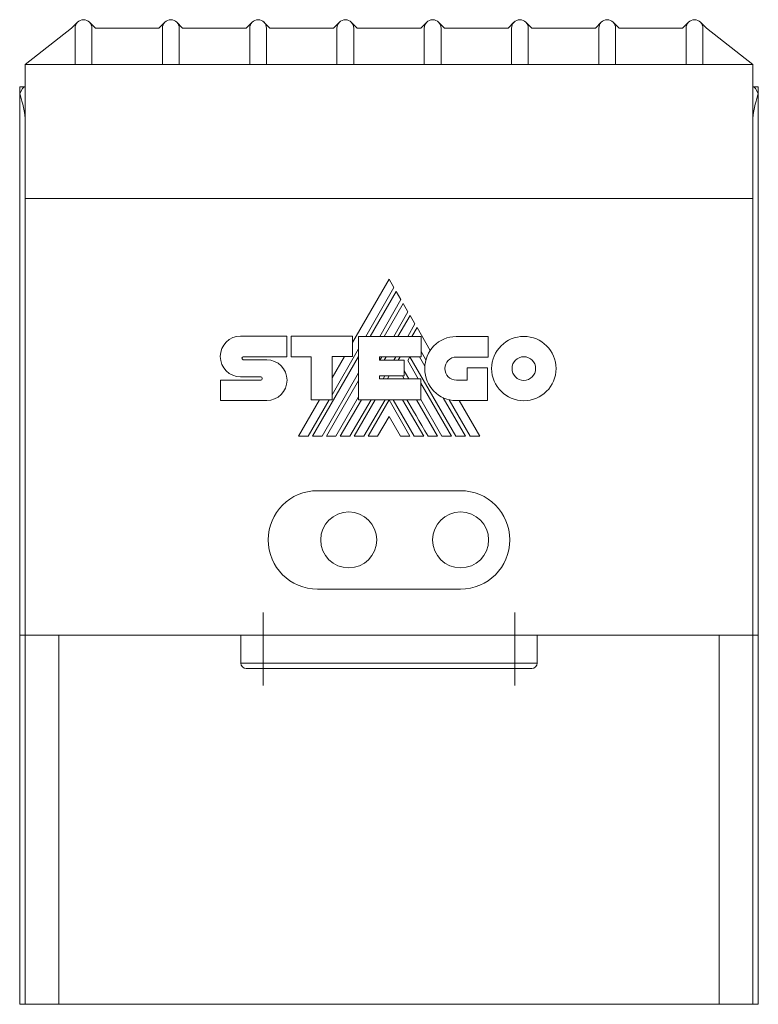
# Model space of a CAD drawing. Header units: millimetres. Extents: x 44 to 540, y 27 to 393.
# Tile 3 of 6: x 261 to 327, y 210 to 298. Entities that reach past the tile are written whole.
import ezdxf

# ---------------------------------------------------------------- set-up
doc = ezdxf.new("R2010")
doc.units = ezdxf.units.MM
doc.linetypes.add('CENTERX2', pattern=[20.32, 12.7, -2.54, 2.54, -2.54])

msp = doc.modelspace()

# ---------------------------------------------------------------- linework, layer by layer
at = {"color": 7, "linetype": 'Continuous', "lineweight": 15}
for p, q in [((265.256, 297.605), (261.117, 294.366)), ((265.786, 298.136), (265.256, 297.605)), ((265.567, 297.605), (265.567, 294.366)), ((267.377, 297.605), (266.847, 298.136)), ((267.067, 297.605), (267.067, 294.366)), ((273.056, 297.605), (267.377, 297.605)), ((273.586, 298.136), (273.056, 297.605)), ((273.367, 294.366), (273.367, 297.605)), ((275.177, 297.605), (274.647, 298.136)), ((274.867, 297.605), (274.867, 294.366)), ((280.856, 297.605), (275.177, 297.605)), ((281.386, 298.136), (280.856, 297.605)), ((281.167, 294.366), (281.167, 297.605)), ((282.977, 297.605), (282.447, 298.136)), ((282.667, 297.605), (282.667, 294.366)), ((288.656, 297.605), (282.977, 297.605)), ((289.186, 298.136), (288.656, 297.605)), ((288.967, 294.366), (288.967, 297.605)), ((290.777, 297.605), (290.247, 298.136)), ((290.467, 297.605), (290.467, 294.366)), ((296.456, 297.605), (290.777, 297.605)), ((296.456, 297.605), (296.986, 298.136)), ((296.767, 294.366), (296.767, 297.605)), ((298.047, 298.136), (298.577, 297.605)), ((298.267, 297.605), (298.267, 294.366)), ((304.256, 297.605), (298.577, 297.605)), ((304.256, 297.605), (304.786, 298.136)), ((304.567, 294.366), (304.567, 297.605)), ((305.847, 298.136), (306.377, 297.605)), ((306.067, 297.605), (306.067, 294.366)), ((312.056, 297.605), (306.377, 297.605)), ((312.056, 297.605), (312.586, 298.136)), ((312.367, 294.366), (312.367, 297.605)), ((313.647, 298.136), (314.177, 297.605)), ((313.867, 297.605), (313.867, 294.366)), ((319.856, 297.605), (314.177, 297.605)), ((319.856, 297.605), (320.386, 298.136)), ((320.167, 294.366), (320.167, 297.605)), ((321.447, 298.136), (321.977, 297.605)), ((321.667, 294.366), (321.667, 297.605)), ((326.117, 294.366), (321.977, 297.605)), ((261.117, 294.366), (326.117, 294.366)), ((261.117, 294.366), (261.117, 282.366)), ((326.117, 294.366), (326.117, 282.366)), ((260.617, 292.366), (260.617, 291.734)), ((260.617, 292.366), (261.117, 292.366)), ((326.117, 292.366), (326.617, 292.366)), ((326.617, 292.366), (326.617, 291.734)), ((260.617, 291.734), (260.617, 243.366)), ((326.617, 291.734), (326.617, 243.366)), ((261.117, 282.366), (261.117, 243.366)), ((326.117, 282.366), (261.117, 282.366)), ((326.117, 282.366), (326.117, 243.366)), ((293.626, 275.16), (290.354, 269.499)), ((294.062, 274.412), (293.626, 275.16)), ((291.549, 270.058), (294.062, 274.412)), ((294.256, 274.073), (291.938, 270.058)), ((294.684, 273.336), (294.256, 274.073)), ((292.791, 270.058), (294.684, 273.336)), ((294.874, 273.002), (293.177, 270.058)), ((295.306, 272.258), (294.874, 273.002)), ((294.034, 270.058), (295.306, 272.258)), ((295.497, 271.928), (294.417, 270.058)), ((295.932, 271.169), (295.497, 271.928)), ((295.288, 270.058), (295.932, 271.169)), ((296.119, 270.848), (295.663, 270.058)), ((297.304, 268.797), (296.119, 270.848)), ((280.356, 270.086), (284.479, 270.086)), ((284.479, 270.086), (284.479, 268.238)), ((284.877, 268.238), (284.877, 270.078)), ((284.877, 270.078), (290.354, 270.078)), ((290.354, 270.078), (290.354, 268.254)), ((290.903, 270.058), (296.486, 270.058)), ((290.903, 264.398), (290.903, 270.058)), ((296.486, 270.058), (296.486, 268.228)), ((302.469, 270.043), (299.604, 270.043)), ((302.469, 268.205), (302.469, 270.043)), ((288.532, 264.832), (290.903, 268.939)), ((296.486, 268.702), (296.919, 267.952)), ((284.479, 268.238), (280.598, 268.238)), ((280.599, 267.964), (282.687, 267.964)), ((286.653, 268.238), (284.877, 268.238)), ((286.653, 264.393), (286.653, 268.238)), ((290.903, 268.266), (286.781, 261.126)), ((290.354, 268.254), (288.532, 268.254)), ((288.532, 268.254), (288.532, 264.393)), ((289.635, 268.254), (288.532, 266.345)), ((296.486, 268.228), (292.756, 268.228)), ((292.756, 268.228), (292.756, 267.928)), ((292.756, 267.928), (294.979, 267.928)), ((292.803, 267.928), (292.977, 268.228)), ((293.361, 268.228), (293.187, 267.928)), ((294.054, 267.928), (294.228, 268.228)), ((294.606, 268.228), (294.433, 267.928)), ((294.979, 267.928), (294.979, 266.544)), ((295.297, 267.885), (295.491, 268.22)), ((296.233, 266.267), (295.297, 267.885)), ((295.491, 268.22), (299.597, 261.126)), ((296.824, 267.385), (296.336, 268.228)), ((299.642, 268.205), (302.469, 268.205)), ((287.635, 261.126), (290.903, 266.787)), ((294.979, 266.976), (295.387, 266.267)), ((300.592, 267.236), (300.592, 266.144)), ((302.407, 267.236), (300.592, 267.236)), ((302.407, 264.314), (302.407, 267.236)), ((278.548, 264.317), (278.548, 266.141)), ((278.548, 266.141), (282.172, 266.141)), ((282.172, 266.439), (280.357, 266.439)), ((290.903, 266.114), (288.026, 261.126)), ((294.979, 266.544), (292.756, 266.544)), ((292.756, 266.544), (292.756, 266.267)), ((292.756, 266.267), (296.455, 266.267)), ((293.092, 266.267), (293.252, 266.544)), ((293.633, 266.544), (293.473, 266.267)), ((294.984, 266.267), (294.824, 266.544)), ((296.455, 266.267), (296.455, 264.398)), ((299.205, 261.126), (296.455, 265.883)), ((300.592, 266.144), (299.642, 266.144)), ((282.687, 264.317), (278.548, 264.317)), ((287.404, 264.393), (285.516, 261.126)), ((286.393, 261.126), (288.279, 264.393)), ((288.532, 264.393), (286.653, 264.393)), ((288.872, 261.126), (290.903, 264.639)), ((291.149, 264.398), (289.259, 261.126)), ((290.113, 261.126), (292.009, 264.398)), ((292.394, 264.398), (290.504, 261.126)), ((296.455, 264.398), (290.903, 264.398)), ((291.358, 261.126), (293.265, 264.398)), ((291.745, 261.126), (293.617, 264.374)), ((293.617, 264.374), (295.49, 261.126)), ((293.98, 264.398), (295.878, 261.126)), ((296.724, 261.126), (294.829, 264.398)), ((297.96, 261.126), (296.066, 264.398)), ((296.455, 264.416), (298.352, 261.126)), ((300.443, 261.126), (298.452, 264.569)), ((298.981, 264.385), (300.865, 261.126)), ((299.604, 264.314), (302.407, 264.314)), ((301.734, 261.126), (299.893, 264.314)), ((293.617, 262.889), (292.591, 261.126)), ((294.636, 261.126), (293.617, 262.889)), ((285.516, 261.126), (286.393, 261.126)), ((286.781, 261.126), (287.635, 261.126)), ((288.026, 261.126), (288.872, 261.126)), ((289.259, 261.126), (290.113, 261.126)), ((290.504, 261.126), (291.358, 261.126)), ((292.591, 261.126), (291.745, 261.126)), ((295.49, 261.126), (294.636, 261.126)), ((295.878, 261.126), (296.724, 261.126)), ((297.114, 261.126), (297.96, 261.126)), ((298.352, 261.126), (299.205, 261.126)), ((299.597, 261.126), (300.443, 261.126)), ((300.865, 261.126), (301.734, 261.126)), ((300.017, 256.266), (287.217, 256.266)), ((287.217, 247.466), (300.017, 247.466)), ((261.117, 243.366), (260.617, 243.366)), ((260.617, 243.366), (260.617, 210.366)), ((326.117, 243.366), (261.117, 243.366)), ((261.117, 210.366), (261.117, 243.366)), ((264.117, 243.366), (264.117, 210.366)), ((280.367, 240.866), (280.367, 243.366)), ((282.367, 240.866), (282.367, 243.366)), ((304.867, 240.866), (304.867, 243.366)), ((306.867, 240.866), (306.867, 243.366)), ((323.117, 210.366), (323.117, 243.366)), ((326.617, 243.366), (326.117, 243.366)), ((326.117, 243.366), (326.117, 210.366)), ((326.617, 243.366), (326.617, 210.366)), ((280.367, 240.866), (282.367, 240.866)), ((282.367, 240.366), (280.867, 240.366)), ((282.367, 240.866), (304.867, 240.866)), ((282.367, 240.366), (282.367, 240.866)), ((304.867, 240.366), (282.367, 240.366)), ((304.867, 240.866), (306.867, 240.866)), ((304.867, 240.366), (304.867, 240.866)), ((306.367, 240.366), (304.867, 240.366)), ((260.617, 210.366), (261.117, 210.366)), ((264.117, 210.366), (261.117, 210.366)), ((264.117, 210.366), (323.117, 210.366)), ((326.117, 210.366), (323.117, 210.366)), ((326.617, 210.366), (326.117, 210.366))]:
    msp.add_line(p, q, dxfattribs=at)
at = {"color": 7, "linetype": 'CENTERX2', "lineweight": 0}
for p, q in [((282.367, 238.866), (282.367, 245.366)), ((304.867, 238.866), (304.867, 245.366))]:
    msp.add_line(p, q, dxfattribs=at)
at = {"color": 7, "linetype": 'Continuous', "lineweight": 15}
for centre in [(290.017, 251.866), (300.017, 251.866)]:
    msp.add_circle(centre, 2.5, dxfattribs=at)
for centre, radius, start, end in [((266.317, 297.605), 0.75, 0, 180), ((274.117, 297.605), 0.75, 0, 180), ((281.917, 297.605), 0.75, 0, 180), ((289.717, 297.605), 0.75, 0, 180), ((297.517, 297.605), 0.75, 0, 180), ((305.317, 297.605), 0.75, 0, 180), ((313.117, 297.605), 0.75, 0, 180), ((320.917, 297.605), 0.75, 0, 180), ((287.217, 251.866), 4.4, 90, 270), ((300.017, 251.866), 4.4, 270, 90), ((280.867, 240.866), 0.5, 180, 270), ((306.367, 240.866), 0.5, 270, 0)]:
    msp.add_arc(centre, radius, start, end, dxfattribs=at)
for centre, start_param, end_param in [((261.117, 282.366), 0, 0.357571), ((326.117, 282.366), 5.925614, 6.283185), ((260.117, 282.366), 5.507788, 5.925614), ((327.117, 282.366), 0.357571, 0.775397)]:
    msp.add_ellipse(centre, major_axis=(0, 10), ratio=0.142857, start_param=start_param, end_param=end_param, dxfattribs=at)
for points in [[(278.541, 268.262), (278.541, 269.27), (279.354, 270.086), (280.356, 270.086)], [(299.604, 270.043), (298.065, 270.043), (296.816, 268.76), (296.816, 267.179)], [(302.79, 267.179), (302.79, 268.767), (304.079, 270.055), (305.666, 270.055)], [(305.666, 270.055), (307.253, 270.055), (308.541, 268.767), (308.541, 267.18)], [(280.357, 266.439), (279.354, 266.439), (278.541, 267.256), (278.541, 268.262)], [(280.598, 268.238), (280.534, 268.238), (280.481, 268.177), (280.481, 268.101)], [(280.481, 268.101), (280.481, 268.025), (280.534, 267.964), (280.599, 267.964)], [(282.687, 267.964), (283.692, 267.964), (284.506, 267.147), (284.506, 266.14)], [(298.608, 267.174), (298.608, 267.744), (299.071, 268.205), (299.642, 268.205)], [(304.611, 267.179), (304.611, 267.762), (305.084, 268.235), (305.667, 268.235)], [(305.667, 268.235), (306.248, 268.235), (306.72, 267.763), (306.72, 267.18)], [(296.816, 267.179), (296.816, 265.596), (298.065, 264.314), (299.604, 264.314)], [(299.642, 266.144), (299.071, 266.144), (298.608, 266.606), (298.608, 267.174)], [(305.666, 264.302), (304.079, 264.301), (302.79, 265.59), (302.79, 267.179)], [(305.667, 266.124), (305.084, 266.122), (304.611, 266.595), (304.611, 267.179)], [(308.541, 267.18), (308.541, 265.592), (307.253, 264.304), (305.666, 264.302)], [(306.72, 267.18), (306.72, 266.598), (306.248, 266.127), (305.667, 266.124)], [(282.292, 266.29), (282.292, 266.372), (282.239, 266.439), (282.172, 266.439)], [(282.172, 266.141), (282.239, 266.141), (282.292, 266.208), (282.292, 266.29)], [(284.506, 266.14), (284.506, 265.133), (283.692, 264.317), (282.687, 264.317)], [(295.219, 264.398), (295.686, 263.59), (296.318, 262.5), (297.114, 261.126)]]:
    msp.add_open_spline(points, degree=3, dxfattribs=at)

doc.saveas('drawing.dxf')
